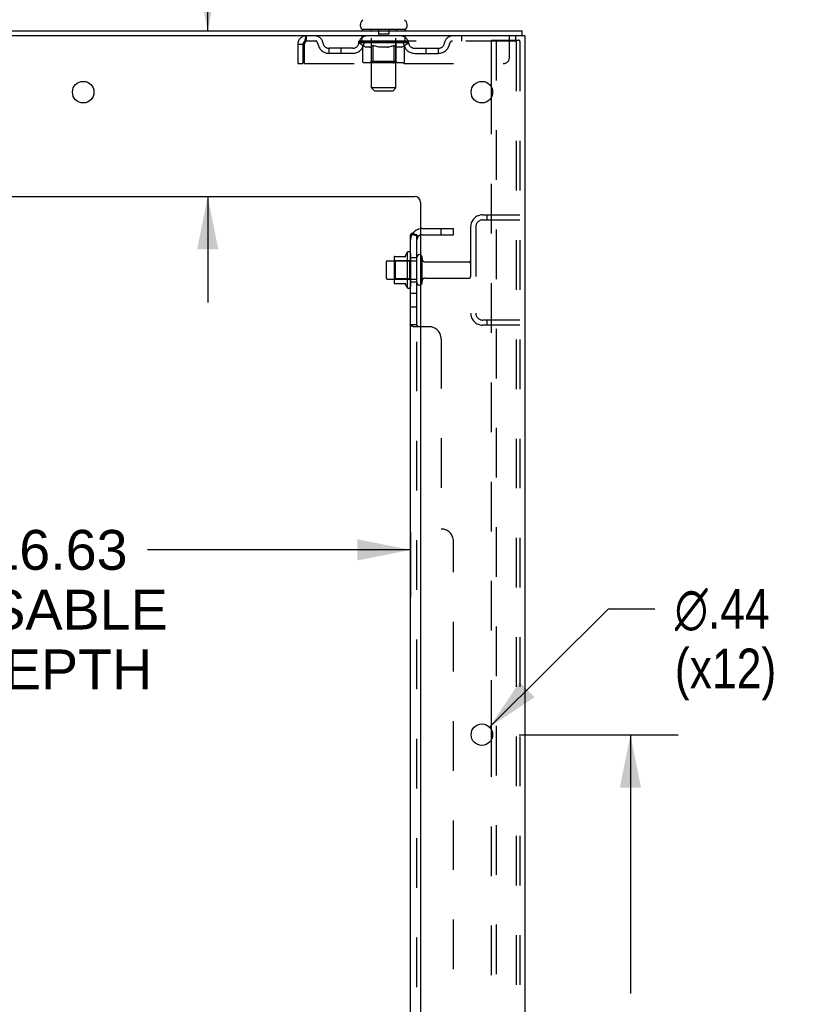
# Model space of a CAD drawing. Header units: inches. Extents: x 0 to 184, y 0 to 119.
# Tile 112 of 116: x 108 to 124, y 59 to 79. Entities that reach past the tile are written whole.
import ezdxf

# ---------------------------------------------------------------- set-up
doc = ezdxf.new("R2010")
doc.units = ezdxf.units.IN
doc.header["$LTSCALE"] = 10.121375
doc.header["$MEASUREMENT"] = 0
doc.linetypes.add('HIDDEN', pattern=[0.2, 0.1, -0.1])
doc.layers.get('0').update_dxf_attribs({"linetype": 'CONTINUOUS'})
for name, color, linetype in [('DEFAULT_2', 8, 'HIDDEN'), ('DIMENSIONS', 7, 'CONTINUOUS'), ('SUBPANEL', 7, 'CONTINUOUS')]:
    doc.layers.add(name, color=color, linetype=linetype)
doc.styles.get("Standard").update_dxf_attribs({"font": 'arial.ttf'})
doc.styles.add('TEXTSTYLE_1', font='gdt', dxfattribs={"width": 0.8})
doc.dimstyles.new('DIMSTYLE_1', dxfattribs={"dimtxt": 0.811875, "dimasz": 1.0825, "dimexe": 0.09, "dimexo": 0.07, "dimgap": 0.0375, "dimtad": 0, "dimtih": 1, "dimtoh": 1, "dimzin": 4, "dimdsep": 46, "dimtxsty": 'Standard', "dimblk": '_FILLED', "dimblk1": '_FILLED', "dimblk2": '_FILLED', "dimcen": 0.09, "dimadec": 3, "dimazin": 1, "dimtfac": 1, "dimtdec": 3, "dimtofl": 0, "dimtmove": 0, "dimatfit": 3, "dimldrblk": '_FILLED', "dimfxl": 0, "dimtolj": 1, "dimtzin": 4, "dimarcsym": 0})
doc.dimstyles.new('DIMSTYLE_2', dxfattribs={"dimtxt": 0.811875, "dimasz": 1.0825, "dimexe": 0.09, "dimexo": 0.07, "dimgap": 0.09, "dimtad": 0, "dimtih": 1, "dimtoh": 1, "dimzin": 4, "dimdsep": 46, "dimtxsty": 'Standard', "dimblk": '_FILLED', "dimblk1": '_FILLED', "dimblk2": '_FILLED', "dimcen": 0.09, "dimadec": 3, "dimazin": 1, "dimtfac": 1, "dimtdec": 3, "dimtofl": 0, "dimtmove": 0, "dimatfit": 1, "dimldrblk": '_FILLED', "dimfxl": 0, "dimtolj": 1, "dimtzin": 4, "dimarcsym": 0})

# ---------------------------------------------------------------- blocks, each defined once
blk = doc.blocks.new('_FILLED')
at = {"color": 0, "linetype": 'ByBlock'}
blk.add_solid([(0, 0), (-1, 0.2), (-1, -0.2)], dxfattribs=at)
blk = doc.blocks.new('*D2')
at = {"layer": 'DIMENSIONS', "color": 2, "linetype": 'Continuous'}
for p, q in [((99.711, 68.87), (99.711, 67.396)), ((116.336, 68.731), (116.336, 67.396)), ((99.711, 68.37), (107.325, 68.37)), ((116.336, 68.37), (110.974, 68.37))]:
    blk.add_line(p, q, dxfattribs=at)
at = {"layer": 'DIMENSIONS', "color": 2, "linetype": 'Continuous', "xscale": 1.0825, "yscale": 1.0825, "zscale": 1.0825, "rotation": 180}
blk.add_blockref('_FILLED', (99.711, 68.37), dxfattribs=at)
at = {"layer": 'DIMENSIONS', "color": 2, "linetype": 'Continuous', "xscale": 1.0825, "yscale": 1.0825, "zscale": 1.0825}
blk.add_blockref('_FILLED', (116.336, 68.37), dxfattribs=at)
at = {"layer": 'DIMENSIONS', "color": 2, "linetype": 'Continuous', "insert": (109.15, 68.776), "char_height": 0.8119, "width": 4.46682, "attachment_point": 2, "line_spacing_factor": 0.9}
blk.add_mtext('16.63\\PUSABLE\\PDEPTH', dxfattribs=at)
blk = doc.blocks.new('*D11')
at = {"layer": 'DIMENSIONS', "color": 2, "linetype": 'Continuous'}
for p, q in [((112.203, 81.301), (111.256, 81.301)), ((112.203, 78.952), (112.203, 81.301)), ((112.203, 75.577), (112.203, 73.412))]:
    blk.add_line(p, q, dxfattribs=at)
at = {"layer": 'DIMENSIONS', "color": 2, "linetype": 'Continuous', "xscale": 1.0825, "yscale": 1.0825, "zscale": 1.0825}
for p, rotation in [((112.203, 78.952), 270), ((112.203, 75.577), 90)]:
    blk.add_blockref('_FILLED', p, dxfattribs=dict(at, rotation=rotation))
at = {"layer": 'DIMENSIONS', "color": 2, "linetype": 'Continuous', "insert": (110.85, 81.707), "char_height": 0.8119, "width": 2.20625, "attachment_point": 3, "line_spacing_factor": 0.9}
blk.add_mtext('3.38', dxfattribs=at)
blk = doc.blocks.new('*D12')
at = {"layer": 'DIMENSIONS', "color": 2, "linetype": 'Continuous'}
for p, q in [((118.547, 64.602), (121.791, 64.602)), ((120.817, 64.602), (120.817, 59.325)), ((120.817, 51.502), (120.817, 56.484)), ((118.547, 51.502), (121.791, 51.502))]:
    blk.add_line(p, q, dxfattribs=at)
at = {"layer": 'DIMENSIONS', "color": 2, "linetype": 'Continuous', "xscale": 1.0825, "yscale": 1.0825, "zscale": 1.0825}
for p, rotation in [((120.817, 64.602), 90), ((120.817, 51.502), 270)]:
    blk.add_blockref('_FILLED', p, dxfattribs=dict(at, rotation=rotation))
at = {"layer": 'DIMENSIONS', "color": 2, "linetype": 'Continuous', "insert": (120.817, 58.919), "char_height": 0.8119, "width": 2.83704, "attachment_point": 2, "line_spacing_factor": 0.9}
blk.add_mtext('13.10\\Ptyp.', dxfattribs=at)
blk = doc.blocks.new('*D13')
at = {"layer": 'DIMENSIONS', "color": 2, "linetype": 'Continuous'}
for p, q in [((117.945, 64.756), (120.37, 67.169)), ((120.37, 67.169), (121.317, 67.169))]:
    blk.add_line(p, q, dxfattribs=at)
at = {"layer": 'DIMENSIONS', "color": 2, "linetype": 'Continuous', "xscale": 1.0825, "yscale": 1.0825, "zscale": 1.0825, "rotation": 224.8568331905}
blk.add_blockref('_FILLED', (117.945, 64.756), dxfattribs=at)
at = {"layer": 'DIMENSIONS', "color": 2, "linetype": 'Continuous', "insert": (121.723, 67.575), "char_height": 0.81188, "width": 2.65796, "attachment_point": 1, "line_spacing_factor": 0.9, "style": 'TEXTSTYLE_1'}
blk.add_mtext('{\\fgdt;n}\\fArial;.44\\P(x12)', dxfattribs=at)

msp = doc.modelspace()

# ---------------------------------------------------------------- linework, layer by layer
at = {"color": 3, "linetype": 'Continuous'}
for p, q in [((100.911, 78.952), (118.613, 78.952)), ((118.575, 78.848), (100.911, 78.848)), ((118.665, 78.848), (118.608, 78.848)), ((118.665, 78.848), (118.665, 11.056)), ((117.985, 77.604), (117.985, 77.799)), ((104.54, 75.577), (116.415, 75.577)), ((116.54, 75.452), (116.54, 13.077)), ((117.985, 64.504), (117.985, 64.699))]:
    msp.add_line(p, q, dxfattribs=at)
at = {"color": 7, "linetype": 'Continuous'}
for p, q in [((115.315, 79.042), (115.315, 79.079)), ((115.352, 78.982), (115.352, 78.952)), ((116.227, 78.982), (115.352, 78.982)), ((116.227, 78.982), (116.227, 78.952)), ((116.265, 79.042), (116.265, 79.079)), ((118.613, 78.848), (118.613, 78.952)), ((118.608, 78.848), (118.575, 78.848)), ((116, 74.332), (116, 73.821)), ((116.01, 74.354), (116.238, 74.354)), ((116.266, 74.432), (116.266, 73.721)), ((115.836, 74.234), (115.836, 73.919)), ((115.866, 74.264), (116, 74.264)), ((115.866, 73.889), (116, 73.889)), ((116.01, 73.799), (116.238, 73.799))]:
    msp.add_line(p, q, dxfattribs=at)
at = {"color": 3, "linetype": 'Continuous'}
for centre in [(109.665, 77.702), (117.79, 77.702), (117.79, 64.602)]:
    msp.add_circle(centre, 0.219, dxfattribs=at)
at = {"color": 7, "linetype": 'Continuous'}
for centre, radius, start, end in [((115.44, 79.079), 0.125, 126.7414, 180), ((116.14, 79.079), 0.125, 0, 53.2586), ((115.375, 79.042), 0.06, 180, 270), ((116.205, 79.042), 0.06, 270, 360), ((116.01, 74.344), 0.01, 90, 174.8062), ((116.141, 74.332), 0.141, 174.7919, 180), ((116.219, 74.364), 0.01, 270, 336.0321), ((116.866, 74.077), 0.698, 149.3369, 156.0321), ((116.297, 74.411), 0.0384, 0, 145.5503), ((116.516, 74.334), 0.055, 64.0906, 180), ((115.866, 74.234), 0.03, 90, 180), ((115.866, 73.919), 0.03, 180, 270), ((116.141, 73.821), 0.141, 180, 185.2081), ((116.01, 73.809), 0.01, 185.1938, 270), ((116.219, 73.789), 0.01, 23.9679, 90), ((116.866, 74.077), 0.698, 203.9679, 210.6631), ((116.297, 73.742), 0.0384, 214.4497, 360), ((116.516, 73.819), 0.055, 180, 295.9094)]:
    msp.add_arc(centre, radius, start, end, dxfattribs=at)
at = {"color": 3, "linetype": 'Continuous'}
msp.add_arc((116.415, 75.452), 0.125, 0, 90, dxfattribs=at)
at = {"layer": 'DEFAULT_2', "color": 8, "linetype": 'HIDDEN'}
for p, q in [((115.532, 78.982), (115.532, 78.952)), ((115.541, 77.792), (115.541, 78.952)), ((115.685, 78.972), (115.685, 78.892)), ((115.895, 78.972), (115.895, 78.892)), ((116.039, 77.792), (116.039, 78.952)), ((116.047, 78.982), (116.047, 78.952)), ((114.207, 78.848), (114.207, 78.744)), ((118.477, 78.744), (114.207, 78.744)), ((115.283, 78.706), (115.283, 78.738)), ((115.283, 78.738), (115.528, 78.738)), ((115.361, 78.652), (115.283, 78.706)), ((116.296, 78.706), (115.283, 78.706)), ((115.284, 78.738), (115.284, 78.742)), ((115.38, 78.741), (115.284, 78.742)), ((115.291, 78.738), (115.291, 78.744)), ((115.298, 78.736), (115.298, 78.738)), ((115.298, 78.736), (116.281, 78.736)), ((115.305, 78.736), (115.305, 78.738)), ((115.306, 78.736), (115.306, 78.738)), ((115.314, 78.738), (115.314, 78.744)), ((115.327, 78.736), (115.327, 78.738)), ((115.328, 78.736), (115.328, 78.738)), ((115.351, 78.738), (115.351, 78.744)), ((115.352, 78.744), (115.352, 78.848)), ((115.363, 78.736), (115.363, 78.738)), ((115.365, 78.736), (115.365, 78.738)), ((115.38, 78.738), (115.38, 78.741)), ((115.402, 78.738), (115.402, 78.744)), ((115.403, 78.736), (115.403, 78.738)), ((115.403, 78.736), (115.403, 78.738)), ((115.406, 78.736), (115.406, 78.738)), ((115.412, 78.736), (115.412, 78.738)), ((115.412, 78.736), (115.412, 78.738)), ((115.414, 78.736), (115.414, 78.738)), ((115.417, 78.736), (115.417, 78.739)), ((115.42, 78.736), (115.42, 78.738)), ((115.432, 78.736), (115.432, 78.738)), ((115.446, 78.736), (115.446, 78.738)), ((115.447, 78.736), (115.447, 78.74)), ((115.463, 78.736), (115.463, 78.738)), ((115.463, 78.736), (115.463, 78.738)), ((115.464, 78.738), (115.464, 78.744)), ((115.472, 78.736), (115.472, 78.738)), ((115.475, 78.736), (115.475, 78.738)), ((115.483, 78.736), (115.483, 78.738)), ((115.492, 78.736), (115.492, 78.741)), ((115.504, 78.736), (115.504, 78.738)), ((115.506, 78.736), (115.506, 78.738)), ((115.528, 78.736), (115.528, 78.738)), ((115.582, 78.738), (115.532, 78.738)), ((115.536, 78.738), (115.536, 78.744)), ((115.54, 78.329), (115.54, 78.704)), ((115.542, 78.736), (115.542, 78.738)), ((115.546, 78.736), (115.546, 78.738)), ((115.55, 78.736), (115.55, 78.742)), ((115.554, 78.736), (115.554, 78.738)), ((115.562, 78.736), (115.562, 78.738)), ((115.582, 78.736), (115.582, 78.738)), ((115.642, 78.738), (115.594, 78.738)), ((115.611, 78.736), (115.611, 78.738)), ((115.616, 78.738), (115.616, 78.744)), ((115.619, 78.736), (115.619, 78.738)), ((115.621, 78.736), (115.621, 78.743)), ((115.623, 78.736), (115.623, 78.738)), ((115.629, 78.736), (115.629, 78.738)), ((115.642, 78.736), (115.642, 78.738)), ((115.706, 78.738), (115.662, 78.738)), ((115.673, 78.736), (115.673, 78.738)), ((115.885, 78.882), (115.695, 78.882)), ((115.698, 78.738), (115.79, 78.744)), ((115.702, 78.738), (115.702, 78.744)), ((115.702, 78.743), (115.702, 78.744)), ((115.702, 78.738), (115.702, 78.743)), ((115.702, 78.736), (115.702, 78.738)), ((115.705, 78.736), (115.705, 78.738)), ((115.706, 78.736), (115.706, 78.738)), ((115.706, 78.736), (115.706, 78.738)), ((115.773, 78.738), (115.734, 78.738)), ((115.739, 78.736), (115.739, 78.738)), ((115.773, 78.736), (115.773, 78.738)), ((115.787, 78.738), (115.787, 78.738)), ((115.787, 78.736), (115.787, 78.738)), ((115.787, 78.736), (115.787, 78.738)), ((115.79, 78.738), (115.79, 78.744)), ((115.79, 78.744), (115.881, 78.738)), ((115.792, 78.736), (115.792, 78.738)), ((115.792, 78.736), (115.792, 78.738)), ((115.792, 78.738), (115.792, 78.738)), ((115.806, 78.736), (115.806, 78.738)), ((115.806, 78.738), (115.845, 78.738)), ((115.84, 78.736), (115.84, 78.738)), ((115.873, 78.736), (115.873, 78.738)), ((115.873, 78.736), (115.873, 78.738)), ((115.873, 78.738), (115.917, 78.738)), ((115.874, 78.736), (115.874, 78.738)), ((115.877, 78.738), (115.877, 78.744)), ((115.877, 78.743), (115.877, 78.744)), ((115.877, 78.738), (115.877, 78.743)), ((115.877, 78.736), (115.877, 78.738)), ((115.906, 78.736), (115.906, 78.738)), ((115.937, 78.736), (115.937, 78.738)), ((115.937, 78.738), (115.985, 78.738)), ((115.95, 78.736), (115.95, 78.738)), ((115.956, 78.736), (115.956, 78.738)), ((115.958, 78.736), (115.958, 78.743)), ((115.96, 78.736), (115.96, 78.738)), ((115.963, 78.738), (115.963, 78.744)), ((115.968, 78.736), (115.968, 78.738)), ((115.997, 78.736), (115.997, 78.738)), ((115.997, 78.738), (116.047, 78.738)), ((116.017, 78.736), (116.017, 78.738)), ((116.025, 78.736), (116.025, 78.738)), ((116.029, 78.736), (116.029, 78.742)), ((116.033, 78.736), (116.033, 78.738)), ((116.037, 78.736), (116.037, 78.738)), ((116.04, 78.329), (116.04, 78.704)), ((116.043, 78.738), (116.043, 78.744)), ((116.051, 78.736), (116.051, 78.738)), ((116.051, 78.738), (116.212, 78.738)), ((116.073, 78.736), (116.073, 78.738)), ((116.075, 78.736), (116.075, 78.738)), ((116.087, 78.736), (116.087, 78.741)), ((116.096, 78.736), (116.096, 78.738)), ((116.104, 78.736), (116.104, 78.738)), ((116.107, 78.736), (116.107, 78.738)), ((116.115, 78.738), (116.115, 78.744)), ((116.116, 78.736), (116.116, 78.738)), ((116.116, 78.736), (116.116, 78.738)), ((116.132, 78.736), (116.132, 78.74)), ((116.133, 78.736), (116.133, 78.738)), ((116.147, 78.736), (116.147, 78.738)), ((116.159, 78.736), (116.159, 78.738)), ((116.162, 78.736), (116.162, 78.739)), ((116.165, 78.736), (116.165, 78.738)), ((116.167, 78.736), (116.167, 78.738)), ((116.167, 78.736), (116.167, 78.738)), ((116.173, 78.736), (116.173, 78.738)), ((116.176, 78.736), (116.176, 78.738)), ((116.176, 78.736), (116.176, 78.738)), ((116.177, 78.738), (116.177, 78.744)), ((116.214, 78.736), (116.214, 78.738)), ((116.216, 78.736), (116.216, 78.738)), ((116.216, 78.651), (116.296, 78.706)), ((116.227, 78.744), (116.227, 78.848)), ((116.228, 78.738), (116.228, 78.744)), ((116.251, 78.736), (116.251, 78.738)), ((116.252, 78.736), (116.252, 78.738)), ((116.265, 78.738), (116.265, 78.744)), ((116.273, 78.736), (116.273, 78.738)), ((116.274, 78.736), (116.274, 78.738)), ((116.281, 78.736), (116.281, 78.738)), ((116.288, 78.738), (116.288, 78.744)), ((116.296, 78.706), (116.296, 78.744)), ((117.377, 78.848), (117.377, 78.744)), ((117.985, 77.799), (117.985, 78.764)), ((117.985, 78.764), (118.466, 78.764)), ((118.089, 11.139), (118.089, 78.764)), ((118.352, 78.41), (118.352, 78.848)), ((118.466, 78.764), (118.539, 78.764)), ((118.477, 78.848), (118.477, 78.744)), ((118.487, 78.734), (118.487, 11.169)), ((118.561, 78.734), (118.561, 11.169)), ((114.04, 78.681), (114.04, 78.285)), ((114.04, 78.681), (114.144, 78.681)), ((114.144, 78.681), (114.144, 78.285)), ((114.174, 78.285), (114.174, 78.681)), ((114.675, 78.493), (114.675, 78.597)), ((115.158, 78.597), (114.675, 78.597)), ((115.158, 78.493), (114.675, 78.493)), ((114.925, 78.493), (114.925, 78.597)), ((115.361, 78.327), (115.361, 78.652)), ((115.361, 78.652), (115.373, 78.644)), ((115.385, 78.637), (115.373, 78.644)), ((115.396, 78.631), (115.384, 78.637)), ((115.408, 78.625), (115.396, 78.631)), ((115.419, 78.621), (115.407, 78.625)), ((115.43, 78.617), (115.419, 78.621)), ((115.505, 78.617), (115.43, 78.617)), ((115.505, 78.617), (115.517, 78.621)), ((115.528, 78.625), (115.517, 78.621)), ((115.54, 78.631), (115.528, 78.625)), ((115.551, 78.637), (115.539, 78.63)), ((115.563, 78.644), (115.551, 78.637)), ((115.575, 78.652), (115.563, 78.644)), ((115.575, 78.327), (115.575, 78.652)), ((115.575, 78.652), (115.598, 78.644)), ((115.621, 78.637), (115.598, 78.644)), ((115.644, 78.631), (115.621, 78.637)), ((115.666, 78.625), (115.643, 78.631)), ((115.688, 78.621), (115.666, 78.625)), ((115.71, 78.617), (115.688, 78.621)), ((115.869, 78.617), (115.71, 78.617)), ((115.869, 78.617), (115.891, 78.621)), ((115.913, 78.625), (115.89, 78.621)), ((115.935, 78.63), (115.912, 78.625)), ((115.957, 78.637), (115.934, 78.63)), ((115.98, 78.643), (115.957, 78.636)), ((116.002, 78.651), (115.979, 78.643)), ((116.002, 78.327), (116.002, 78.651)), ((116.002, 78.651), (116.014, 78.643)), ((116.025, 78.637), (116.014, 78.643)), ((116.036, 78.63), (116.025, 78.637)), ((116.047, 78.625), (116.036, 78.631)), ((116.057, 78.621), (116.046, 78.625)), ((116.068, 78.617), (116.057, 78.621)), ((116.151, 78.617), (116.068, 78.617)), ((116.151, 78.617), (116.162, 78.621)), ((116.173, 78.625), (116.162, 78.621)), ((116.183, 78.63), (116.172, 78.625)), ((116.194, 78.636), (116.183, 78.63)), ((116.205, 78.643), (116.194, 78.636)), ((116.216, 78.651), (116.205, 78.643)), ((116.216, 78.327), (116.216, 78.651)), ((116.421, 78.597), (116.904, 78.597)), ((116.421, 78.493), (116.904, 78.493)), ((116.654, 78.493), (116.654, 78.597)), ((116.904, 78.493), (116.904, 78.597)), ((116.182, 78.297), (115.395, 78.297)), ((115.54, 78.329), (115.508, 78.297)), ((116.04, 78.329), (115.54, 78.329)), ((115.985, 78.297), (115.987, 78.298)), ((115.991, 78.299), (115.993, 78.301)), ((115.993, 78.301), (115.995, 78.303)), ((116.04, 78.329), (116.071, 78.297)), ((114.04, 78.285), (114.144, 78.285)), ((114.174, 78.285), (118.227, 78.285)), ((115.601, 77.732), (115.541, 77.792)), ((116.039, 77.792), (115.541, 77.792)), ((115.601, 77.732), (115.979, 77.732)), ((115.979, 77.732), (116.039, 77.792)), ((117.985, 64.699), (117.985, 77.604)), ((117.807, 75.202), (118.561, 75.202)), ((117.807, 75.098), (118.561, 75.098)), ((117.888, 75.202), (117.888, 75.098)), ((117.561, 74.955), (117.561, 73.198)), ((117.665, 74.955), (117.665, 73.198)), ((116.02, 74.26), (116, 74.28)), ((116.316, 74.26), (116.336, 74.28)), ((116.336, 74.411), (116.336, 73.742)), ((116.461, 73.819), (116.461, 74.334)), ((116.571, 73.819), (116.571, 74.334)), ((116, 74.264), (116.461, 74.264)), ((116.02, 74.26), (116.02, 73.893)), ((116.316, 74.26), (116.02, 74.26)), ((116.316, 74.26), (116.316, 73.893)), ((116.633, 74.242), (117.531, 74.242)), ((116.02, 73.893), (116, 73.873)), ((116, 73.889), (116.461, 73.889)), ((116.316, 73.893), (116.02, 73.893)), ((116.316, 73.893), (116.336, 73.873)), ((116.633, 73.912), (117.531, 73.912)), ((118.561, 73.056), (117.807, 73.056)), ((118.561, 72.952), (117.807, 72.952)), ((117.888, 73.056), (117.888, 72.952)), ((117.985, 51.599), (117.985, 64.504))]:
    msp.add_line(p, q, dxfattribs=at)
for points in [[(114.207, 78.848), (114.204, 78.847), (114.202, 78.843), (114.199, 78.838), (114.197, 78.831), (114.195, 78.822), (114.192, 78.811), (114.19, 78.799), (114.188, 78.785), (114.185, 78.769), (114.183, 78.753), (114.181, 78.736), (114.178, 78.718), (114.176, 78.699), (114.174, 78.681)], [(114.207, 78.744), (114.204, 78.743), (114.202, 78.742), (114.199, 78.74), (114.197, 78.737), (114.195, 78.734), (114.192, 78.73), (114.19, 78.725), (114.188, 78.72), (114.185, 78.714), (114.183, 78.708), (114.181, 78.701), (114.178, 78.695), (114.176, 78.688), (114.174, 78.681)], [(118.481, 78.755), (118.476, 78.76), (118.471, 78.763), (118.466, 78.764)], [(118.481, 78.755), (118.484, 78.749), (118.486, 78.742), (118.487, 78.734)], [(118.554, 78.755), (118.55, 78.76), (118.545, 78.763), (118.539, 78.764)], [(118.554, 78.755), (118.558, 78.749), (118.56, 78.742), (118.561, 78.734)], [(115.395, 78.297), (115.391, 78.298), (115.387, 78.298), (115.383, 78.299), (115.379, 78.301), (115.375, 78.303), (115.372, 78.305), (115.369, 78.308), (115.366, 78.311), (115.364, 78.315), (115.362, 78.319), (115.361, 78.323), (115.361, 78.327)], [(115.592, 78.297), (115.59, 78.298), (115.588, 78.298), (115.586, 78.299), (115.584, 78.301), (115.582, 78.303), (115.58, 78.305), (115.579, 78.308), (115.577, 78.311), (115.576, 78.315), (115.575, 78.319), (115.575, 78.323), (115.575, 78.327)], [(115.987, 78.298), (115.989, 78.298), (115.991, 78.299)], [(115.995, 78.303), (115.997, 78.305), (115.998, 78.308), (116, 78.311), (116.001, 78.315)], [(115.997, 78.305), (115.998, 78.308), (116, 78.311)], [(116.001, 78.315), (116.002, 78.319), (116.002, 78.323), (116.002, 78.327)], [(116.002, 78.319), (116.002, 78.323), (116.002, 78.327)], [(116.182, 78.297), (116.186, 78.298), (116.19, 78.298), (116.194, 78.299), (116.198, 78.301), (116.202, 78.303), (116.205, 78.305), (116.208, 78.308), (116.211, 78.311), (116.213, 78.315), (116.215, 78.319), (116.216, 78.323), (116.216, 78.327)]]:
    msp.add_lwpolyline(points, dxfattribs=at)
for centre, radius, start, end in [((115.511, 78.952), 0.03, 0, 90), ((115.675, 78.972), 0.01, 0, 90), ((115.905, 78.972), 0.01, 90, 180), ((116.069, 78.952), 0.03, 90, 180), ((114.207, 78.681), 0.167, 90, 180), ((114.207, 78.681), 0.063, 90, 180), ((114.386, 78.681), 0.167, 8.0716, 90), ((114.386, 78.681), 0.0625, 7.9863, 90), ((114.675, 78.722), 0.125, 188.0716, 270), ((115.158, 78.722), 0.125, 270, 351.9284), ((115.447, 78.681), 0.167, 90, 171.9284), ((115.447, 78.681), 0.0625, 90, 172.0137), ((115.508, 78.704), 0.0318, 0, 90), ((115.695, 78.892), 0.01, 180, 270), ((115.885, 78.892), 0.01, 270, 360), ((116.071, 78.704), 0.0318, 90, 180), ((116.132, 78.681), 0.167, 8.0716, 90), ((116.132, 78.681), 0.0625, 7.9863, 90), ((116.421, 78.722), 0.125, 188.0716, 270), ((116.904, 78.722), 0.125, 270, 351.9284), ((117.193, 78.681), 0.167, 90, 171.9284), ((117.193, 78.681), 0.0625, 90, 172.0137), ((114.675, 78.722), 0.229, 187.9863, 270), ((115.158, 78.722), 0.229, 270, 352.0137), ((116.421, 78.722), 0.229, 187.9863, 270), ((116.904, 78.722), 0.229, 270, 352.0137), ((118.227, 78.41), 0.125, 270, 360), ((117.807, 74.955), 0.246, 90, 180), ((117.807, 74.955), 0.142, 90, 180), ((116.516, 74.334), 0.055, 360, 64.0906), ((116.633, 74.304), 0.0625, 180, 270), ((117.531, 74.212), 0.03, 360, 90), ((116.633, 73.849), 0.0625, 90, 180), ((117.531, 73.942), 0.03, 270, 0), ((116.516, 73.819), 0.055, 295.9094, 0), ((117.807, 73.198), 0.246, 180, 270), ((117.807, 73.198), 0.142, 180, 270)]:
    msp.add_arc(centre, radius, start, end, dxfattribs=at)
for centre, major_axis, ratio, start_param, end_param in [((115.79, 78.744), (0.506, 0.005), 0.05963, 9.249616, 9.431313), ((115.79, 78.744), (0.506, 0), 0.060556, -3.083241, -2.96706), ((115.79, 78.744), (0.506, 0.011), 0.05688, 2.791345, 2.965878), ((115.303, 78.734), (0.158, -0.002), 0.05963, 0.605815, 1.645666), ((115.248, 78.734), (0.158, 0.002), 0.05963, 0.25549, 1.295341), ((115.79, 78.744), (0.506, -0.005), 0.05963, -2.96643, -2.791898), ((115.248, 78.729), (0.158, 0.003), 0.05688, 1.20151, 1.294789), ((115.303, 78.729), (0.158, 0), 0.060556, 1.551758, 1.645036), ((115.304, 78.731), (0.131, 0.001), 0.05963, 1.065228, 1.614276), ((115.267, 78.729), (0.158, 0.002), 0.05963, 1.170259, 1.376596), ((115.288, 78.731), (0.131, 0.003), 0.05688, 0.890143, 1.43919), ((115.334, 78.731), (0.131, 0), 0.060556, 1.240391, 1.789438), ((115.79, 78.744), (0.506, 0.015), 0.052395, 2.616403, 2.790936), ((115.353, 78.734), (0.158, -0.003), 0.05688, 0.7809, 1.820751), ((115.245, 78.734), (0.158, 0.003), 0.05688, 0.080405, 1.120256), ((115.79, 78.744), (0.506, -0.011), 0.05688, -2.791345, -2.616812), ((115.245, 78.729), (0.158, 0.005), 0.052395, 1.026568, 1.119847), ((115.353, 78.729), (0.158, -0.002), 0.05963, 1.72692, 1.820198), ((115.287, 78.731), (0.131, 0.004), 0.052395, 0.715201, 1.264248), ((115.379, 78.731), (0.131, -0.001), 0.05963, 1.415553, 1.9646), ((115.79, 78.744), (0.506, 0.02), 0.046319, 2.441654, 2.616187), ((115.416, 78.734), (0.158, -0.005), 0.052395, 0.955842, 1.995693), ((115.259, 78.734), (0.158, 0.005), 0.052395, -0.094537, 0.945314), ((115.79, 78.744), (0.506, -0.015), 0.052395, -2.616403, -2.44187), ((115.259, 78.729), (0.158, 0.006), 0.046319, 0.851819, 0.945098), ((115.416, 78.729), (0.158, -0.003), 0.05688, 1.902006, 1.995284), ((115.302, 78.731), (0.131, 0.005), 0.046319, 0.540452, 1.089499), ((115.435, 78.731), (0.131, -0.003), 0.05688, 1.590638, 2.139686), ((115.267, 78.734), (0.158, 0), 0.060556, 0.430652, 0.777569), ((115.79, 78.744), (0.506, 0.024), 0.038841, 2.267123, 2.441656), ((115.491, 78.734), (0.158, -0.006), 0.046319, 1.130591, 2.170442), ((115.79, 78.744), (0.506, -0.02), 0.046319, -2.441654, -2.267121), ((115.288, 78.734), (0.158, 0.006), 0.046319, -0.269286, 0.770565), ((115.288, 78.729), (0.158, 0.007), 0.038841, 0.677289, 0.770567), ((115.491, 78.729), (0.158, -0.005), 0.052395, 2.076947, 2.170226), ((115.332, 78.731), (0.131, 0.006), 0.038841, 0.365921, 0.914969), ((115.503, 78.731), (0.131, -0.004), 0.052395, 1.76558, 2.314627), ((115.79, 78.744), (0.506, 0.027), 0.030195, 2.09281, 2.267343), ((115.575, 78.734), (0.158, -0.007), 0.038841, 1.305122, 2.344973), ((115.79, 78.744), (0.506, -0.024), 0.038841, -2.267123, -2.092591), ((115.333, 78.734), (0.158, 0.007), 0.038841, -0.443817, 0.596034), ((115.333, 78.729), (0.158, 0.008), 0.030195, 0.502975, 0.596254), ((115.575, 78.729), (0.158, -0.006), 0.046319, 2.251696, 2.344975), ((115.375, 78.731), (0.131, 0.007), 0.030195, 0.191608, 0.740655), ((115.579, 78.731), (0.131, -0.005), 0.046319, 1.940329, 2.489376), ((115.392, 78.734), (0.158, 0.008), 0.030195, -0.61813, 0.421721), ((115.79, 78.744), (0.506, 0.029), 0.020645, 1.918687, 2.09322), ((115.665, 78.734), (0.158, -0.008), 0.030195, 1.479435, 2.519286), ((115.79, 78.744), (0.506, -0.027), 0.030195, -2.09281, -1.918277), ((115.392, 78.729), (0.158, 0.009), 0.020645, 0.328852, 0.422131), ((115.665, 78.729), (0.158, -0.007), 0.038841, 2.426227, 2.519505), ((115.431, 78.731), (0.131, 0.007), 0.020645, 0.017485, 0.566532), ((115.662, 78.731), (0.131, -0.006), 0.038841, 2.11486, 2.663907), ((115.463, 78.734), (0.158, 0.009), 0.020645, -0.792253, 0.247598), ((115.79, 78.744), (0.506, 0.03), 0.010478, 1.744704, 1.919237), ((115.759, 78.734), (0.158, -0.009), 0.020645, 1.653558, 2.693409), ((115.79, 78.744), (0.506, -0.029), 0.020645, -1.918687, -1.744154), ((115.463, 78.729), (0.158, 0.009), 0.010478, 0.154869, 0.248148), ((115.759, 78.729), (0.158, -0.008), 0.030195, 2.60054, 2.693819), ((115.498, 78.731), (0.131, 0.008), 0.010478, 6.126688, 6.675735), ((115.749, 78.731), (0.131, -0.007), 0.030195, 2.289173, 2.83822), ((115.544, 78.734), (0.158, 0.009), 0.010478, -0.966236, -0.000846), ((115.854, 78.734), (0.158, -0.009), 0.010478, 1.827541, 2.867392), ((115.79, 78.744), (0.506, -0.03), 0.010478, -1.744704, -1.570171), ((115.854, 78.729), (0.158, -0.009), 0.020645, 2.774664, 2.867942), ((115.837, 78.731), (0.131, -0.007), 0.020645, 2.463296, 3.012344), ((115.725, 78.734), (0.158, 0.009), 0.010478, 0.274201, 1.314052), ((115.656, 78.731), (0.131, 0.008), 0.010478, -0.000483, 0.504314), ((115.632, 78.729), (0.158, 0.009), 0.010478, 0.099668, 0.192946), ((115.79, 78.744), (0.506, 0.03), 0.010478, -1.571421, -1.396888), ((115.947, 78.729), (0.158, -0.009), 0.010478, 2.948646, 3.041925), ((115.923, 78.731), (0.131, -0.008), 0.010478, 2.637279, 3.142076), ((115.82, 78.734), (0.158, 0.009), 0.020645, 0.448184, 1.488034), ((115.743, 78.731), (0.131, 0.007), 0.020645, 0.129249, 0.678296), ((115.725, 78.729), (0.158, 0.009), 0.020645, 0.273651, 0.366929), ((115.79, 78.744), (0.506, 0.029), 0.020645, -1.397439, -1.222906), ((115.79, 78.744), (0.506, -0.03), 0.010478, 1.222355, 1.396888), ((116.035, 78.734), (0.158, -0.009), 0.010478, -3.140747, -2.175357), ((115.914, 78.734), (0.158, 0.008), 0.030195, 0.622307, 1.662158), ((115.83, 78.731), (0.131, 0.007), 0.030195, 0.303372, 0.852419), ((116.081, 78.731), (0.131, -0.008), 0.010478, 2.749043, 3.29809), ((116.116, 78.734), (0.158, -0.009), 0.020645, 2.893995, 3.933846), ((115.82, 78.729), (0.158, 0.008), 0.030195, 0.447774, 0.541052), ((116.116, 78.729), (0.158, -0.009), 0.010478, 2.893445, 2.986723), ((115.79, 78.744), (0.506, 0.027), 0.030195, -1.223315, -1.048783), ((115.79, 78.744), (0.506, -0.029), 0.020645, 1.048373, 1.222906), ((116.004, 78.734), (0.158, 0.007), 0.038841, 0.79662, 1.836471), ((115.917, 78.731), (0.131, 0.006), 0.038841, 0.477686, 1.026733), ((116.148, 78.731), (0.131, -0.007), 0.020645, 2.57506, 3.124108), ((116.088, 78.734), (0.158, 0.006), 0.046319, 0.971151, 2.011002), ((116.187, 78.734), (0.158, -0.008), 0.030195, 2.719872, 3.759723), ((115.914, 78.729), (0.158, 0.007), 0.038841, 0.622087, 0.715366), ((116.187, 78.729), (0.158, -0.009), 0.020645, 2.719462, 2.812741), ((115.79, 78.744), (0.506, 0.024), 0.038841, -1.049002, -0.874469), ((115.79, 78.744), (0.506, -0.027), 0.030195, 0.87425, 1.048783), ((116, 78.731), (0.131, 0.005), 0.046319, 0.652216, 1.201263), ((116.163, 78.734), (0.158, 0.005), 0.052395, 1.1459, 2.185751), ((116.204, 78.731), (0.131, -0.007), 0.030195, 2.400937, 2.949985), ((116.246, 78.734), (0.158, -0.007), 0.038841, 2.545558, 3.585409), ((116.076, 78.731), (0.131, 0.004), 0.052395, 0.826965, 1.376012), ((116.004, 78.729), (0.158, 0.006), 0.046319, 0.796618, 0.889896), ((116.246, 78.729), (0.158, -0.008), 0.030195, 2.545339, 2.638617), ((116.226, 78.734), (0.158, 0.003), 0.05688, 1.320842, 2.360692), ((115.79, 78.744), (0.506, 0.02), 0.046319, -0.874471, -0.699939), ((115.79, 78.744), (0.506, -0.024), 0.038841, 0.699936, 0.874469), ((116.291, 78.734), (0.158, -0.006), 0.046319, 2.371028, 3.410879), ((116.247, 78.731), (0.131, -0.006), 0.038841, 2.226624, 2.775671), ((116.276, 78.734), (0.158, 0.002), 0.05963, 1.495927, 2.535778), ((116.144, 78.731), (0.131, 0.003), 0.05688, 1.001907, 1.550954), ((116.32, 78.734), (0.158, -0.005), 0.052395, 2.196279, 3.23613), ((116.277, 78.731), (0.131, -0.005), 0.046319, 2.052093, 2.601141), ((116.088, 78.729), (0.158, 0.005), 0.052395, 0.971367, 1.064645), ((116.291, 78.729), (0.158, -0.007), 0.038841, 2.371026, 2.464304), ((116.312, 78.734), (0.158, 0), 0.060556, 1.671089, 2.71094), ((116.334, 78.734), (0.158, -0.003), 0.05688, 2.021337, 3.061188), ((115.79, 78.744), (0.506, 0.015), 0.052395, -0.699723, -0.52519), ((115.79, 78.744), (0.506, -0.02), 0.046319, 0.525406, 0.699939), ((116.331, 78.734), (0.158, -0.002), 0.05963, 1.846251, 2.886102), ((116.2, 78.731), (0.131, 0.001), 0.05963, 1.176993, 1.72604), ((116.292, 78.731), (0.131, -0.004), 0.052395, 1.877344, 2.426392), ((116.245, 78.731), (0.131, 0), 0.060556, 1.352155, 1.901202), ((116.291, 78.731), (0.131, -0.003), 0.05688, 1.702402, 2.25145), ((116.275, 78.731), (0.131, -0.001), 0.05963, 1.527317, 2.076364), ((116.163, 78.729), (0.158, 0.003), 0.05688, 1.146309, 1.239587), ((116.32, 78.729), (0.158, -0.006), 0.046319, 2.196495, 2.289773), ((115.79, 78.744), (0.506, 0.011), 0.05688, -0.524781, -0.350248), ((115.79, 78.744), (0.506, -0.015), 0.052395, 0.350657, 0.52519), ((116.226, 78.729), (0.158, 0.002), 0.05963, 1.321394, 1.414673), ((116.334, 78.729), (0.158, -0.005), 0.052395, 2.021746, 2.115024), ((115.79, 78.744), (0.506, 0.005), 0.05963, -0.349695, -0.175162), ((115.79, 78.744), (0.506, -0.011), 0.05688, 0.175715, 0.350248), ((116.276, 78.729), (0.158, 0), 0.060556, 1.496556, 1.589835), ((116.331, 78.729), (0.158, -0.003), 0.05688, 1.846804, 1.940083), ((116.312, 78.729), (0.158, -0.002), 0.05963, 1.671719, 1.764997), ((115.79, 78.744), (0.506, 0), 0.060556, -0.174533, 0), ((115.79, 78.744), (0.506, -0.005), 0.05963, 0.000629, 0.175162)]:
    msp.add_ellipse(centre, major_axis=major_axis, ratio=ratio, start_param=start_param, end_param=end_param, dxfattribs=at)
at = {"layer": 'SUBPANEL', "color": 8, "linetype": 'HIDDEN'}
for p, q in [((116.573, 74.92), (117.211, 74.92)), ((116.961, 74.795), (116.961, 74.92)), ((117.211, 74.795), (117.211, 74.92)), ((116.416, 74.793), (116.417, 74.792)), ((116.417, 74.792), (116.419, 74.792)), ((116.419, 74.792), (116.42, 74.791)), ((116.42, 74.791), (116.422, 74.791)), ((116.422, 74.791), (116.423, 74.79)), ((116.423, 74.79), (116.425, 74.79)), ((116.425, 74.79), (116.426, 74.789)), ((116.426, 74.789), (116.428, 74.789)), ((116.436, 74.795), (116.486, 74.754)), ((116.461, 74.775), (116.46, 74.776)), ((116.573, 74.795), (117.211, 74.795)), ((116.461, 74.327), (116.336, 74.327)), ((116.461, 73.827), (116.336, 73.827)), ((116.461, 73.598), (116.336, 73.598)), ((116.461, 73.317), (116.336, 73.317)), ((116.461, 16.947), (116.461, 72.956)), ((116.464, 72.948), (116.463, 72.95)), ((116.467, 72.946), (116.466, 72.947)), ((116.487, 72.924), (116.487, 72.925)), ((116.711, 72.92), (116.54, 72.92)), ((116.961, 72.67), (116.961, 68.795)), ((117.211, 21.358), (117.211, 68.545))]:
    msp.add_line(p, q, dxfattribs=at)
at = {"layer": 'SUBPANEL', "color": 3, "linetype": 'Continuous'}
for p, q in [((116.336, 15.108), (116.336, 74.795)), ((116.54, 72.92), (116.389, 72.92))]:
    msp.add_line(p, q, dxfattribs=at)
at = {"layer": 'SUBPANEL', "color": 7, "linetype": 'Continuous'}
for p, q in [((116.461, 74.795), (116.336, 74.795)), ((116.389, 74.834), (116.436, 74.795)), ((116.461, 72.956), (116.461, 74.795)), ((116.461, 72.956), (116.336, 72.956))]:
    msp.add_line(p, q, dxfattribs=at)
at = {"layer": 'SUBPANEL', "color": 3, "linetype": 'Continuous'}
for points in [[(116.358, 74.816), (116.355, 74.814), (116.352, 74.813), (116.349, 74.811), (116.346, 74.809), (116.343, 74.808), (116.341, 74.806), (116.339, 74.804), (116.337, 74.802), (116.337, 74.8), (116.336, 74.798), (116.336, 74.797), (116.336, 74.795)], [(116.389, 74.834), (116.387, 74.832), (116.385, 74.83), (116.382, 74.828), (116.379, 74.826), (116.376, 74.824), (116.373, 74.822), (116.369, 74.82), (116.365, 74.819), (116.358, 74.816)], [(116.369, 72.931), (116.362, 72.934), (116.358, 72.936), (116.355, 72.937), (116.352, 72.939), (116.349, 72.94), (116.346, 72.942), (116.343, 72.944), (116.341, 72.946), (116.339, 72.948), (116.337, 72.949), (116.337, 72.951), (116.336, 72.953), (116.336, 72.954), (116.336, 72.956)], [(116.389, 72.92), (116.387, 72.922), (116.385, 72.923), (116.382, 72.925), (116.379, 72.927), (116.376, 72.928), (116.373, 72.93), (116.369, 72.931)]]:
    msp.add_lwpolyline(points, dxfattribs=at)
at = {"layer": 'SUBPANEL', "color": 8, "linetype": 'HIDDEN'}
for points in [[(116.404, 74.795), (116.404, 74.795), (116.403, 74.795), (116.403, 74.795), (116.402, 74.795), (116.402, 74.795), (116.401, 74.795), (116.401, 74.795), (116.401, 74.795), (116.401, 74.795)], [(116.401, 74.795), (116.401, 74.795), (116.401, 74.795), (116.401, 74.795), (116.401, 74.795), (116.402, 74.795), (116.402, 74.795), (116.402, 74.795), (116.403, 74.795), (116.403, 74.795), (116.404, 74.795), (116.405, 74.795), (116.405, 74.795), (116.406, 74.795), (116.406, 74.795), (116.407, 74.794), (116.408, 74.794), (116.408, 74.794), (116.409, 74.794), (116.41, 74.794), (116.41, 74.794), (116.411, 74.794), (116.411, 74.794), (116.412, 74.793), (116.413, 74.793), (116.414, 74.793), (116.414, 74.793), (116.415, 74.793), (116.416, 74.793)], [(116.428, 74.789), (116.43, 74.788), (116.43, 74.788), (116.431, 74.788), (116.432, 74.787), (116.433, 74.787), (116.434, 74.787), (116.435, 74.786), (116.436, 74.786), (116.437, 74.786), (116.438, 74.785), (116.439, 74.785), (116.44, 74.785), (116.441, 74.784), (116.442, 74.784), (116.443, 74.783), (116.444, 74.783), (116.445, 74.783), (116.445, 74.782), (116.446, 74.782), (116.447, 74.781), (116.448, 74.781), (116.449, 74.781), (116.45, 74.78), (116.451, 74.78), (116.451, 74.78), (116.452, 74.779), (116.453, 74.779), (116.454, 74.778), (116.454, 74.778), (116.455, 74.778), (116.456, 74.777), (116.457, 74.777), (116.457, 74.777), (116.458, 74.776), (116.459, 74.776), (116.459, 74.776), (116.46, 74.775), (116.46, 74.775), (116.461, 74.774), (116.462, 74.774), (116.462, 74.774), (116.463, 74.773), (116.463, 74.773), (116.464, 74.773), (116.464, 74.773), (116.464, 74.772), (116.464, 74.772)], [(116.463, 74.788), (116.462, 74.79), (116.461, 74.792), (116.461, 74.794), (116.461, 74.795)], [(116.464, 74.772), (116.465, 74.772), (116.465, 74.772), (116.465, 74.772), (116.464, 74.772), (116.464, 74.773), (116.464, 74.773), (116.464, 74.773), (116.463, 74.773), (116.463, 74.774), (116.462, 74.774), (116.462, 74.774), (116.462, 74.775), (116.461, 74.775)], [(116.337, 72.951), (116.336, 72.953), (116.336, 72.954), (116.336, 72.956)], [(116.349, 72.94), (116.346, 72.942), (116.343, 72.944), (116.341, 72.946), (116.339, 72.948), (116.337, 72.949)], [(116.389, 72.92), (116.387, 72.922), (116.385, 72.923), (116.382, 72.925), (116.379, 72.927)], [(116.462, 72.951), (116.461, 72.953), (116.461, 72.954)], [(116.48, 72.936), (116.479, 72.937), (116.477, 72.939)], [(116.486, 72.927), (116.486, 72.929), (116.485, 72.93), (116.484, 72.932), (116.483, 72.933), (116.482, 72.935)], [(116.486, 72.92), (116.486, 72.922), (116.487, 72.924)]]:
    msp.add_lwpolyline(points, dxfattribs=at)
at = {"layer": 'SUBPANEL', "color": 7, "linetype": 'Continuous'}
for points in [[(116.467, 74.781), (116.466, 74.783), (116.464, 74.785), (116.463, 74.788)], [(116.475, 74.772), (116.473, 74.774), (116.471, 74.776), (116.469, 74.778), (116.467, 74.781)], [(116.486, 74.754), (116.486, 74.755), (116.487, 74.756), (116.487, 74.757), (116.486, 74.758), (116.486, 74.759), (116.485, 74.76), (116.484, 74.761), (116.483, 74.763), (116.482, 74.764), (116.48, 74.766), (116.479, 74.768), (116.475, 74.772)], [(116.471, 72.943), (116.469, 72.944), (116.467, 72.946), (116.466, 72.947), (116.464, 72.948), (116.463, 72.95), (116.462, 72.951), (116.461, 72.953), (116.461, 72.954), (116.461, 72.956)], [(116.486, 72.92), (116.486, 72.922), (116.487, 72.924), (116.487, 72.925), (116.486, 72.927), (116.486, 72.929), (116.485, 72.93), (116.484, 72.932), (116.483, 72.933), (116.482, 72.935), (116.48, 72.936), (116.479, 72.937), (116.477, 72.939), (116.475, 72.94), (116.471, 72.943)]]:
    msp.add_lwpolyline(points, dxfattribs=at)
at = {"layer": 'SUBPANEL', "color": 3, "linetype": 'Continuous'}
msp.add_arc((116.573, 74.683), 0.237, 98.0058, 140.5658, dxfattribs=at)
at = {"layer": 'SUBPANEL', "color": 8, "linetype": 'HIDDEN'}
for centre, radius, start, end in [((116.573, 74.683), 0.237, 90, 98.0058), ((116.573, 74.683), 0.237, 140.5658, 180), ((116.573, 74.683), 0.112, 90, 107.1436), ((116.711, 72.67), 0.25, 0, 90), ((116.961, 68.545), 0.25, 0, 90)]:
    msp.add_arc(centre, radius, start, end, dxfattribs=at)
at = {"layer": 'SUBPANEL', "color": 7, "linetype": 'Continuous'}
msp.add_arc((116.573, 74.683), 0.112, 107.1436, 180, dxfattribs=at)

# ---------------------------------------------------------------- dimensions: what is measured, and where the dimension line sits
at = {"layer": 'DIMENSIONS', "color": 2, "linetype": 'Continuous'}
dim = msp.add_linear_dim(base=(112.203018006, 75.576586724), p1=(118.55252405, 78.951586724), p2=(116.41452405, 75.576586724), angle=270, dimstyle='DIMSTYLE_1', dxfattribs=at)
dim.commit()
dim.dimension.update_dxf_attribs({"geometry": '*D11', "text_midpoint": (109.744208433, 81.296636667), "dimtype": 160})
dim = msp.add_linear_dim(base=(116.33552405, 68.37029342), p1=(99.71052405, 67.32604342), p2=(116.33552405, 67.32604342), text='<>\\PUSABLE\\PDEPTH', dimstyle='DIMSTYLE_1', dxfattribs=at)
dim.commit()
dim.dimension.update_dxf_attribs({"geometry": '*D2', "text_midpoint": (109.149805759, 67.15248092), "dimtype": 160})
dim = msp.add_diameter_dim_2p(p1=(117.945, 64.756), p2=(117.634, 64.447), text='%%c<>\\P(x12)', dimstyle='DIMSTYLE_2', override={"dimpost": '<>'}, dxfattribs=at)
dim.commit()
dim.dimension.update_dxf_attribs({"geometry": '*D13', "text_midpoint": (123.052, 66.561), "dimtype": 163})
dim = msp.add_linear_dim(base=(120.817, 51.502), p1=(118.477, 64.602), p2=(118.477, 51.502), angle=270, text='<>\\Ptyp.', dimstyle='DIMSTYLE_1', dxfattribs=at)
dim.commit()
dim.dimension.update_dxf_attribs({"geometry": '*D12', "text_midpoint": (120.817, 57.904), "dimtype": 160})

doc.saveas('drawing.dxf')
